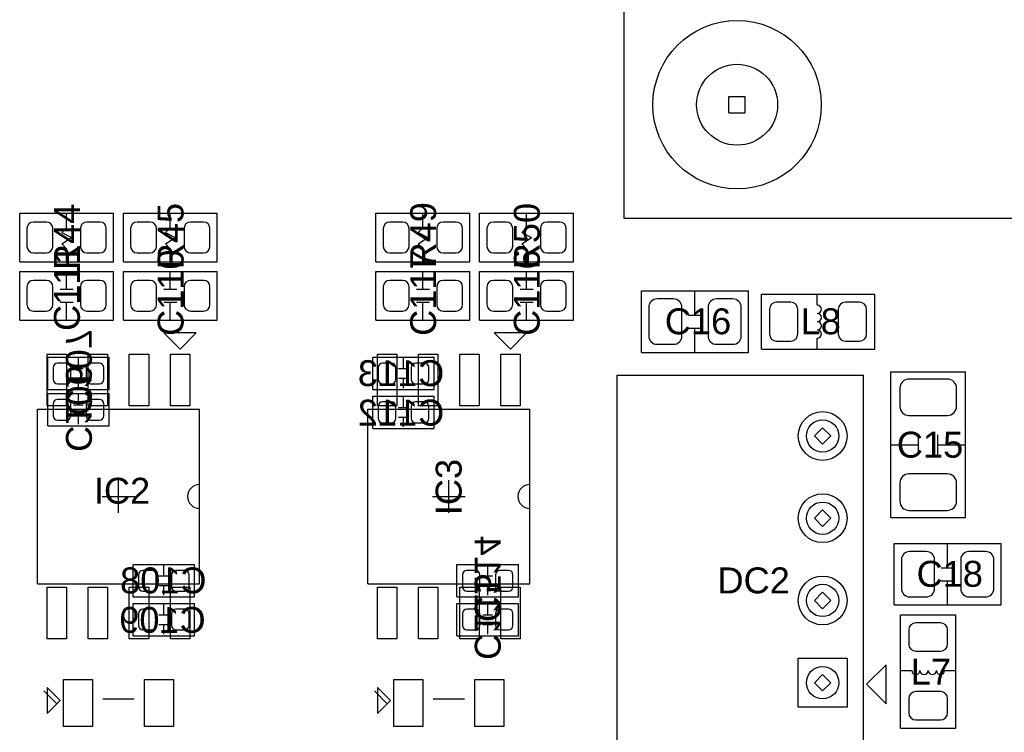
# Model space of a CAD drawing. Header units: inches. Extents: x -4 to 282, y -17 to 94.
# Tile 14 of 31: x 28 to 59, y 22 to 44. Entities that reach past the tile are written whole.
import ezdxf

# ---------------------------------------------------------------- set-up
doc = ezdxf.new("R2010")
doc.units = ezdxf.units.IN
for name, color, linetype in [('Bottom Overlay', 54, 'Continuous'), ('Bottom Paste', 16, 'Continuous'), ('Bottom Solder', 6, 'Continuous'), ('Drill Drawing', 1, 'Continuous'), ('Multi-Layer', 9, 'Continuous'), ('Pad Holes', 156, 'Continuous'), ('Top Overlay', 2, 'Continuous'), ('Top Paste', 8, 'Continuous'), ('Top Solder', 216, 'Continuous')]:
    doc.layers.add(name, color=color, linetype=linetype)
doc.styles.add('Arial', font='txt', dxfattribs={"height": 0.2})

msp = doc.modelspace()

# ---------------------------------------------------------------- linework, layer by layer
at = {"layer": 'Bottom Overlay'}
for p, q in [((29.214, 32.7), (29.214, 33.7)), ((29.214, 33.7), (31.114, 33.7)), ((30.164, 33.35), (30.164, 33.7)), ((31.114, 32.7), (31.114, 33.7)), ((39.25, 32.7), (39.25, 33.7)), ((39.25, 33.7), (41.15, 33.7)), ((40.2, 33.35), (40.2, 33.7)), ((41.15, 32.7), (41.15, 33.7)), ((30.014, 33.35), (30.314, 33.35)), ((40.05, 33.35), (40.35, 33.35)), ((30.014, 33.05), (30.314, 33.05)), ((30.164, 32.75), (30.164, 33.05)), ((40.05, 33.05), (40.35, 33.05)), ((40.2, 32.75), (40.2, 33.05)), ((29.214, 32.7), (31.114, 32.7)), ((29.214, 31.58), (29.214, 32.58)), ((29.214, 32.58), (31.114, 32.58)), ((30.164, 32.23), (30.164, 32.58)), ((31.114, 31.58), (31.114, 32.58)), ((39.25, 32.7), (41.15, 32.7)), ((30.014, 32.23), (30.314, 32.23)), ((39.25, 31.5), (39.25, 32.5)), ((39.25, 32.5), (41.15, 32.5)), ((40.2, 32.15), (40.2, 32.5)), ((41.15, 31.5), (41.15, 32.5)), ((30.014, 31.93), (30.314, 31.93)), ((30.164, 31.63), (30.164, 31.93)), ((40.05, 32.15), (40.35, 32.15)), ((40.05, 31.85), (40.35, 31.85)), ((40.2, 31.55), (40.2, 31.85)), ((29.214, 31.58), (31.114, 31.58)), ((39.25, 31.5), (41.15, 31.5)), ((31.85, 26.3), (31.85, 27.3)), ((31.85, 27.3), (33.75, 27.3)), ((32.8, 26.95), (32.8, 27.3)), ((33.75, 26.3), (33.75, 27.3)), ((41.85, 26.3), (41.85, 27.3)), ((41.85, 27.3), (43.75, 27.3)), ((42.8, 26.95), (42.8, 27.3)), ((43.75, 26.3), (43.75, 27.3)), ((32.65, 26.95), (32.95, 26.95)), ((42.65, 26.95), (42.95, 26.95)), ((32.65, 26.65), (32.95, 26.65)), ((32.8, 26.35), (32.8, 26.65)), ((42.65, 26.65), (42.95, 26.65)), ((42.8, 26.35), (42.8, 26.65)), ((31.85, 26.3), (33.75, 26.3)), ((41.85, 26.3), (43.75, 26.3)), ((31.85, 25.1), (31.85, 26.1)), ((31.85, 26.1), (33.75, 26.1)), ((32.8, 25.75), (32.8, 26.1)), ((33.75, 25.1), (33.75, 26.1)), ((41.85, 25.1), (41.85, 26.1)), ((41.85, 26.1), (43.75, 26.1)), ((42.8, 25.75), (42.8, 26.1)), ((43.75, 25.1), (43.75, 26.1)), ((32.65, 25.75), (32.95, 25.75)), ((42.65, 25.75), (42.95, 25.75)), ((32.65, 25.45), (32.95, 25.45)), ((32.8, 25.15), (32.8, 25.45)), ((42.65, 25.45), (42.95, 25.45)), ((42.8, 25.15), (42.8, 25.45)), ((31.85, 25.1), (33.75, 25.1)), ((41.85, 25.1), (43.75, 25.1))]:
    msp.add_line(p, q, dxfattribs=at)
at = {"layer": 'Bottom Paste'}
for p, q in [((29.789, 33.52), (29.519, 33.52)), ((30.809, 33.52), (30.539, 33.52)), ((39.825, 33.52), (39.555, 33.52)), ((40.845, 33.52), (40.575, 33.52)), ((29.384, 33.385), (29.384, 33.015)), ((29.924, 33.015), (29.924, 33.385)), ((30.404, 33.385), (30.404, 33.015)), ((30.944, 33.015), (30.944, 33.385)), ((39.42, 33.385), (39.42, 33.015)), ((39.96, 33.015), (39.96, 33.385)), ((40.44, 33.385), (40.44, 33.015)), ((40.98, 33.015), (40.98, 33.385)), ((29.519, 32.88), (29.789, 32.88)), ((30.539, 32.88), (30.809, 32.88)), ((39.555, 32.88), (39.825, 32.88)), ((40.575, 32.88), (40.845, 32.88)), ((29.384, 32.265), (29.384, 31.895)), ((29.789, 32.4), (29.519, 32.4)), ((29.924, 31.895), (29.924, 32.265)), ((30.404, 32.265), (30.404, 31.895)), ((30.809, 32.4), (30.539, 32.4)), ((30.944, 31.895), (30.944, 32.265)), ((39.825, 32.32), (39.555, 32.32)), ((40.845, 32.32), (40.575, 32.32)), ((39.42, 32.185), (39.42, 31.815)), ((39.96, 31.815), (39.96, 32.185)), ((40.44, 32.185), (40.44, 31.815)), ((40.98, 31.815), (40.98, 32.185)), ((29.519, 31.76), (29.789, 31.76)), ((30.539, 31.76), (30.809, 31.76)), ((39.555, 31.68), (39.825, 31.68)), ((40.575, 31.68), (40.845, 31.68)), ((32.425, 27.12), (32.155, 27.12)), ((33.445, 27.12), (33.175, 27.12)), ((42.425, 27.12), (42.155, 27.12)), ((43.445, 27.12), (43.175, 27.12)), ((32.02, 26.985), (32.02, 26.615)), ((32.56, 26.615), (32.56, 26.985)), ((33.04, 26.985), (33.04, 26.615)), ((33.58, 26.615), (33.58, 26.985)), ((42.02, 26.985), (42.02, 26.615)), ((42.56, 26.615), (42.56, 26.985)), ((43.04, 26.985), (43.04, 26.615)), ((43.58, 26.615), (43.58, 26.985)), ((32.155, 26.48), (32.425, 26.48)), ((33.175, 26.48), (33.445, 26.48)), ((42.155, 26.48), (42.425, 26.48)), ((43.175, 26.48), (43.445, 26.48)), ((32.425, 25.92), (32.155, 25.92)), ((33.445, 25.92), (33.175, 25.92)), ((42.425, 25.92), (42.155, 25.92)), ((43.445, 25.92), (43.175, 25.92)), ((32.02, 25.785), (32.02, 25.415)), ((32.56, 25.415), (32.56, 25.785)), ((33.04, 25.785), (33.04, 25.415)), ((33.58, 25.415), (33.58, 25.785)), ((42.02, 25.785), (42.02, 25.415)), ((42.56, 25.415), (42.56, 25.785)), ((43.04, 25.785), (43.04, 25.415)), ((43.58, 25.415), (43.58, 25.785)), ((32.155, 25.28), (32.425, 25.28)), ((33.175, 25.28), (33.445, 25.28)), ((42.155, 25.28), (42.425, 25.28)), ((43.175, 25.28), (43.445, 25.28))]:
    msp.add_line(p, q, dxfattribs=at)
for centre, start, end in [((29.519, 33.385), 90, 180), ((29.789, 33.385), 0, 90), ((30.539, 33.385), 90, 180), ((30.809, 33.385), 0, 90), ((39.555, 33.385), 90, 180), ((39.825, 33.385), 0, 90), ((40.575, 33.385), 90, 180), ((40.845, 33.385), 0, 90), ((29.519, 33.015), 180, 270), ((29.789, 33.015), 270, 0), ((30.539, 33.015), 180, 270), ((30.809, 33.015), 270, 0), ((39.555, 33.015), 180, 270), ((39.825, 33.015), 270, 0), ((40.575, 33.015), 180, 270), ((40.845, 33.015), 270, 0), ((29.519, 32.265), 90, 180), ((29.789, 32.265), 0, 90), ((30.539, 32.265), 90, 180), ((30.809, 32.265), 0, 90), ((39.555, 32.185), 90, 180), ((39.825, 32.185), 0, 90), ((40.575, 32.185), 90, 180), ((40.845, 32.185), 0, 90), ((29.519, 31.895), 180, 270), ((29.789, 31.895), 270, 0), ((30.539, 31.895), 180, 270), ((30.809, 31.895), 270, 0), ((39.555, 31.815), 180, 270), ((39.825, 31.815), 270, 0), ((40.575, 31.815), 180, 270), ((40.845, 31.815), 270, 0), ((32.155, 26.985), 90, 180), ((32.425, 26.985), 0, 90), ((33.175, 26.985), 90, 180), ((33.445, 26.985), 0, 90), ((42.155, 26.985), 90, 180), ((42.425, 26.985), 0, 90), ((43.175, 26.985), 90, 180), ((43.445, 26.985), 0, 90), ((32.155, 26.615), 180, 270), ((32.425, 26.615), 270, 0), ((33.175, 26.615), 180, 270), ((33.445, 26.615), 270, 0), ((42.155, 26.615), 180, 270), ((42.425, 26.615), 270, 0), ((43.175, 26.615), 180, 270), ((43.445, 26.615), 270, 0), ((32.155, 25.785), 90, 180), ((32.425, 25.785), 0, 90), ((33.175, 25.785), 90, 180), ((33.445, 25.785), 0, 90), ((42.155, 25.785), 90, 180), ((42.425, 25.785), 0, 90), ((43.175, 25.785), 90, 180), ((43.445, 25.785), 0, 90), ((32.155, 25.415), 180, 270), ((32.425, 25.415), 270, 0), ((33.175, 25.415), 180, 270), ((33.445, 25.415), 270, 0), ((42.155, 25.415), 180, 270), ((42.425, 25.415), 270, 0), ((43.175, 25.415), 180, 270), ((43.445, 25.415), 270, 0)]:
    msp.add_arc(centre, 0.135, start, end, dxfattribs=at)
at = {"layer": 'Bottom Solder'}
for p, q in [((29.789, 33.52), (29.519, 33.52)), ((30.809, 33.52), (30.539, 33.52)), ((39.825, 33.52), (39.555, 33.52)), ((40.845, 33.52), (40.575, 33.52)), ((29.384, 33.385), (29.384, 33.015)), ((29.924, 33.015), (29.924, 33.385)), ((30.404, 33.385), (30.404, 33.015)), ((30.944, 33.015), (30.944, 33.385)), ((39.42, 33.385), (39.42, 33.015)), ((39.96, 33.015), (39.96, 33.385)), ((40.44, 33.385), (40.44, 33.015)), ((40.98, 33.015), (40.98, 33.385)), ((29.519, 32.88), (29.789, 32.88)), ((30.539, 32.88), (30.809, 32.88)), ((39.555, 32.88), (39.825, 32.88)), ((40.575, 32.88), (40.845, 32.88)), ((29.384, 32.265), (29.384, 31.895)), ((29.789, 32.4), (29.519, 32.4)), ((29.924, 31.895), (29.924, 32.265)), ((30.404, 32.265), (30.404, 31.895)), ((30.809, 32.4), (30.539, 32.4)), ((30.944, 31.895), (30.944, 32.265)), ((39.825, 32.32), (39.555, 32.32)), ((40.845, 32.32), (40.575, 32.32)), ((39.42, 32.185), (39.42, 31.815)), ((39.96, 31.815), (39.96, 32.185)), ((40.44, 32.185), (40.44, 31.815)), ((40.98, 31.815), (40.98, 32.185)), ((29.519, 31.76), (29.789, 31.76)), ((30.539, 31.76), (30.809, 31.76)), ((39.555, 31.68), (39.825, 31.68)), ((40.575, 31.68), (40.845, 31.68)), ((32.425, 27.12), (32.155, 27.12)), ((33.445, 27.12), (33.175, 27.12)), ((42.425, 27.12), (42.155, 27.12)), ((43.445, 27.12), (43.175, 27.12)), ((32.02, 26.985), (32.02, 26.615)), ((32.56, 26.615), (32.56, 26.985)), ((33.04, 26.985), (33.04, 26.615)), ((33.58, 26.615), (33.58, 26.985)), ((42.02, 26.985), (42.02, 26.615)), ((42.56, 26.615), (42.56, 26.985)), ((43.04, 26.985), (43.04, 26.615)), ((43.58, 26.615), (43.58, 26.985)), ((32.155, 26.48), (32.425, 26.48)), ((33.175, 26.48), (33.445, 26.48)), ((42.155, 26.48), (42.425, 26.48)), ((43.175, 26.48), (43.445, 26.48)), ((32.425, 25.92), (32.155, 25.92)), ((33.445, 25.92), (33.175, 25.92)), ((42.425, 25.92), (42.155, 25.92)), ((43.445, 25.92), (43.175, 25.92)), ((32.02, 25.785), (32.02, 25.415)), ((32.56, 25.415), (32.56, 25.785)), ((33.04, 25.785), (33.04, 25.415)), ((33.58, 25.415), (33.58, 25.785)), ((42.02, 25.785), (42.02, 25.415)), ((42.56, 25.415), (42.56, 25.785)), ((43.04, 25.785), (43.04, 25.415)), ((43.58, 25.415), (43.58, 25.785)), ((32.155, 25.28), (32.425, 25.28)), ((33.175, 25.28), (33.445, 25.28)), ((42.155, 25.28), (42.425, 25.28)), ((43.175, 25.28), (43.445, 25.28)), ((52.386, 22.896), (52.386, 24.404)), ((52.386, 24.404), (53.894, 24.404)), ((53.894, 24.404), (53.894, 22.896)), ((53.894, 22.896), (52.386, 22.896))]:
    msp.add_line(p, q, dxfattribs=at)
for centre, radius in [((50.5, 41.5), 2.6), ((53.14, 31.27), 0.754), ((53.14, 28.73), 0.754), ((53.14, 26.19), 0.754)]:
    msp.add_circle(centre, radius, dxfattribs=at)
for centre, start, end in [((29.519, 33.385), 90, 180), ((29.789, 33.385), 0, 90), ((30.539, 33.385), 90, 180), ((30.809, 33.385), 0, 90), ((39.555, 33.385), 90, 180), ((39.825, 33.385), 0, 90), ((40.575, 33.385), 90, 180), ((40.845, 33.385), 0, 90), ((29.519, 33.015), 180, 270), ((29.789, 33.015), 270, 0), ((30.539, 33.015), 180, 270), ((30.809, 33.015), 270, 0), ((39.555, 33.015), 180, 270), ((39.825, 33.015), 270, 0), ((40.575, 33.015), 180, 270), ((40.845, 33.015), 270, 0), ((29.519, 32.265), 90, 180), ((29.789, 32.265), 0, 90), ((30.539, 32.265), 90, 180), ((30.809, 32.265), 0, 90), ((39.555, 32.185), 90, 180), ((39.825, 32.185), 0, 90), ((40.575, 32.185), 90, 180), ((40.845, 32.185), 0, 90), ((29.519, 31.895), 180, 270), ((29.789, 31.895), 270, 0), ((30.539, 31.895), 180, 270), ((30.809, 31.895), 270, 0), ((39.555, 31.815), 180, 270), ((39.825, 31.815), 270, 0), ((40.575, 31.815), 180, 270), ((40.845, 31.815), 270, 0), ((32.155, 26.985), 90, 180), ((32.425, 26.985), 0, 90), ((33.175, 26.985), 90, 180), ((33.445, 26.985), 0, 90), ((42.155, 26.985), 90, 180), ((42.425, 26.985), 0, 90), ((43.175, 26.985), 90, 180), ((43.445, 26.985), 0, 90), ((32.155, 26.615), 180, 270), ((32.425, 26.615), 270, 0), ((33.175, 26.615), 180, 270), ((33.445, 26.615), 270, 0), ((42.155, 26.615), 180, 270), ((42.425, 26.615), 270, 0), ((43.175, 26.615), 180, 270), ((43.445, 26.615), 270, 0), ((32.155, 25.785), 90, 180), ((32.425, 25.785), 0, 90), ((33.175, 25.785), 90, 180), ((33.445, 25.785), 0, 90), ((42.155, 25.785), 90, 180), ((42.425, 25.785), 0, 90), ((43.175, 25.785), 90, 180), ((43.445, 25.785), 0, 90), ((32.155, 25.415), 180, 270), ((32.425, 25.415), 270, 0), ((33.175, 25.415), 180, 270), ((33.445, 25.415), 270, 0), ((42.155, 25.415), 180, 270), ((42.425, 25.415), 270, 0), ((43.175, 25.415), 180, 270), ((43.445, 25.415), 270, 0)]:
    msp.add_arc(centre, 0.135, start, end, dxfattribs=at)
at = {"layer": 'Drill Drawing'}
for p, q in [((50.246, 41.754), (50.754, 41.754)), ((50.246, 41.246), (50.246, 41.754)), ((50.754, 41.246), (50.754, 41.754)), ((50.246, 41.246), (50.754, 41.246)), ((52.886, 31.27), (53.14, 31.524)), ((53.14, 31.524), (53.394, 31.27)), ((52.886, 31.27), (53.14, 31.016)), ((53.14, 31.016), (53.394, 31.27)), ((52.886, 28.73), (53.14, 28.984)), ((53.14, 28.984), (53.394, 28.73)), ((52.886, 28.73), (53.14, 28.476)), ((53.14, 28.476), (53.394, 28.73)), ((52.886, 26.19), (53.14, 26.444)), ((52.886, 26.19), (53.14, 25.936)), ((53.14, 26.444), (53.394, 26.19)), ((53.14, 25.936), (53.394, 26.19)), ((52.886, 23.65), (53.14, 23.904)), ((53.14, 23.904), (53.394, 23.65)), ((52.886, 23.65), (53.14, 23.396)), ((53.14, 23.396), (53.394, 23.65))]:
    msp.add_line(p, q, dxfattribs=at)
at = {"layer": 'Multi-Layer'}
for p, q in [((52.386, 22.896), (52.386, 24.404)), ((52.386, 24.404), (53.894, 24.404)), ((53.894, 24.404), (53.894, 22.896)), ((53.894, 22.896), (52.386, 22.896))]:
    msp.add_line(p, q, dxfattribs=at)
for centre, radius in [((50.5, 41.5), 2.6), ((53.14, 31.27), 0.754), ((53.14, 28.73), 0.754), ((53.14, 26.19), 0.754)]:
    msp.add_circle(centre, radius, dxfattribs=at)
at = {"layer": 'Pad Holes'}
for centre, radius in [((50.5, 41.5), 1.25), ((53.14, 31.27), 0.5), ((53.14, 28.73), 0.5), ((53.14, 26.19), 0.5), ((53.14, 23.65), 0.5)]:
    msp.add_circle(centre, radius, dxfattribs=at)
at = {"layer": 'Top Overlay'}
for p, q in [((47, 78), (47, 38)), ((28.35, 36.65), (28.35, 38.15)), ((28.35, 38.15), (31.25, 38.15)), ((29.8, 37.7), (29.8, 38.15)), ((31.25, 36.65), (31.25, 38.15)), ((31.55, 36.65), (31.55, 38.15)), ((31.55, 38.15), (34.45, 38.15)), ((33, 37.7), (33, 38.15)), ((34.45, 36.65), (34.45, 38.15)), ((39.35, 36.65), (39.35, 38.15)), ((39.35, 38.15), (42.25, 38.15)), ((40.8, 37.7), (40.8, 38.15)), ((42.25, 36.65), (42.25, 38.15)), ((42.55, 36.65), (42.55, 38.15)), ((42.55, 38.15), (45.45, 38.15)), ((44, 37.7), (44, 38.15)), ((45.45, 36.65), (45.45, 38.15)), ((29.65, 37.55), (29.8, 37.7)), ((32.85, 37.55), (33, 37.7)), ((40.65, 37.55), (40.8, 37.7)), ((43.85, 37.55), (44, 37.7)), ((47, 38), (102, 38)), ((29.65, 37.55), (29.95, 37.4)), ((29.65, 37.2), (29.95, 37.4)), ((32.85, 37.55), (33.15, 37.4)), ((32.85, 37.2), (33.15, 37.4)), ((40.65, 37.55), (40.95, 37.4)), ((40.65, 37.2), (40.95, 37.4)), ((43.85, 37.55), (44.15, 37.4)), ((43.85, 37.2), (44.15, 37.4)), ((29.65, 37.2), (29.8, 37.05)), ((32.85, 37.2), (33, 37.05)), ((40.65, 37.2), (40.8, 37.05)), ((43.85, 37.2), (44, 37.05)), ((29.8, 36.65), (29.8, 37.05)), ((33, 36.65), (33, 37.05)), ((40.8, 36.65), (40.8, 37.05)), ((44, 36.65), (44, 37.05)), ((28.35, 36.65), (31.25, 36.65)), ((31.55, 36.65), (34.45, 36.65)), ((39.35, 36.65), (42.25, 36.65)), ((42.55, 36.65), (45.45, 36.65)), ((28.35, 34.85), (28.35, 36.35)), ((28.35, 36.35), (31.25, 36.35)), ((29.8, 35.8), (29.8, 36.35)), ((31.25, 34.85), (31.25, 36.35)), ((31.55, 34.85), (31.55, 36.35)), ((31.55, 36.35), (34.45, 36.35)), ((33, 35.8), (33, 36.35)), ((34.45, 34.85), (34.45, 36.35)), ((39.35, 34.85), (39.35, 36.35)), ((39.35, 36.35), (42.25, 36.35)), ((40.8, 35.8), (40.8, 36.35)), ((42.25, 34.85), (42.25, 36.35)), ((42.55, 34.85), (42.55, 36.35)), ((42.55, 36.35), (45.45, 36.35)), ((44, 35.8), (44, 36.35)), ((45.45, 34.85), (45.45, 36.35)), ((29.6, 35.8), (30, 35.8)), ((32.8, 35.8), (33.2, 35.8)), ((40.6, 35.8), (41, 35.8)), ((43.8, 35.8), (44.2, 35.8)), ((47.55, 35.75), (50.85, 35.75)), ((47.55, 33.85), (47.55, 35.75)), ((49.2, 35), (49.2, 35.75)), ((50.85, 33.85), (50.85, 35.75)), ((51.25, 35.65), (54.75, 35.65)), ((51.25, 33.95), (51.25, 35.65)), ((52.974, 35.308), (52.975, 35.64)), ((54.75, 33.95), (54.75, 35.65)), ((29.6, 35.4), (30, 35.4)), ((29.8, 34.85), (29.8, 35.4)), ((32.8, 35.4), (33.2, 35.4)), ((33, 34.85), (33, 35.4)), ((40.6, 35.4), (41, 35.4)), ((40.8, 34.85), (40.8, 35.4)), ((43.8, 35.4), (44.2, 35.4)), ((44, 34.85), (44, 35.4)), ((49, 35), (49.4, 35)), ((28.35, 34.85), (31.25, 34.85)), ((31.55, 34.85), (34.45, 34.85)), ((39.35, 34.85), (42.25, 34.85)), ((42.55, 34.85), (45.45, 34.85)), ((33.8, 34.45), (32.8, 34.45)), ((32.8, 34.45), (33.3, 33.95)), ((33.3, 33.95), (33.8, 34.45)), ((44, 34.45), (43, 34.45)), ((43, 34.45), (43.5, 33.95)), ((43.5, 33.95), (44, 34.45)), ((49, 34.6), (49.4, 34.6)), ((49.2, 33.85), (49.2, 34.6)), ((52.974, 33.962), (52.974, 34.292)), ((47.55, 33.85), (50.85, 33.85)), ((51.25, 33.95), (54.75, 33.95)), ((46.8, 33.15), (54.4, 33.15)), ((46.8, 21.65), (46.8, 33.15)), ((54.4, 21.65), (54.4, 33.15)), ((55.25, 33.25), (57.55, 33.25)), ((55.25, 28.75), (55.25, 33.25)), ((57.55, 28.75), (57.55, 33.25)), ((28.9, 26.7), (28.9, 32.1)), ((28.9, 32.1), (33.9, 32.1)), ((33.9, 26.7), (33.9, 32.1)), ((39.1, 26.7), (39.1, 32.1)), ((39.1, 32.1), (44.1, 32.1)), ((44.1, 26.7), (44.1, 32.1)), ((56.1, 30.7), (56.1, 31.3)), ((56.7, 30.7), (56.7, 31.3)), ((55.25, 31), (56.1, 31)), ((56.7, 31), (57.55, 31)), ((31.4, 28.9), (31.4, 29.9)), ((41.6, 28.9), (41.6, 29.9)), ((30.9, 29.4), (31.9, 29.4)), ((41.1, 29.4), (42.1, 29.4)), ((55.25, 28.75), (57.55, 28.75)), ((55.35, 27.95), (58.65, 27.95)), ((55.35, 26.05), (55.35, 27.95)), ((57, 27.2), (57, 27.95)), ((58.65, 26.05), (58.65, 27.95)), ((56.8, 27.2), (57.2, 27.2)), ((56.8, 26.8), (57.2, 26.8)), ((57, 26.05), (57, 26.8)), ((28.9, 26.7), (33.9, 26.7)), ((39.1, 26.7), (44.1, 26.7)), ((55.35, 26.05), (58.65, 26.05)), ((55.55, 22.25), (55.55, 25.75)), ((55.55, 25.75), (57.25, 25.75)), ((57.25, 22.25), (57.25, 25.75)), ((55.1, 24.2), (54.5, 23.6)), ((55.1, 23), (55.1, 24.2)), ((55.562, 24.026), (55.892, 24.026)), ((56.908, 24.026), (57.24, 24.025)), ((29.6, 23.1), (29.2, 23.5)), ((29.2, 23.5), (29.2, 22.7)), ((39.8, 23.1), (39.4, 23.5)), ((39.4, 23.5), (39.4, 22.7)), ((54.5, 23.6), (55.1, 23)), ((29.1, 23.4), (29.5, 23)), ((29.5, 23), (29.1, 23.4)), ((29.1, 23.4), (29.1, 23.4)), ((30.913, 23.15), (31.886, 23.15)), ((39.3, 23.4), (39.7, 23)), ((39.7, 23), (39.3, 23.4)), ((39.3, 23.4), (39.3, 23.4)), ((41.114, 23.15), (42.086, 23.15)), ((29.2, 22.7), (29.6, 23.1)), ((29.6, 23.1), (29.6, 23.1)), ((39.4, 22.7), (39.8, 23.1)), ((39.8, 23.1), (39.8, 23.1)), ((55.1, 23), (55.1, 23)), ((55.55, 22.25), (57.25, 22.25))]:
    msp.add_line(p, q, dxfattribs=at)
for centre, radius, start, end in [((52.974, 35.181), 0.127, 270, 90), ((52.974, 34.927), 0.127, 270, 90), ((52.974, 34.673), 0.127, 270, 90), ((52.974, 34.419), 0.127, 270, 90), ((33.9, 29.4), 0.367, 90, 270), ((44.1, 29.4), 0.367, 90, 270), ((56.019, 24.026), 0.127, 180, 0), ((56.273, 24.026), 0.127, 180, 0), ((56.527, 24.026), 0.127, 180, 0), ((56.781, 24.026), 0.127, 180, 0)]:
    msp.add_arc(centre, radius, start, end, dxfattribs=at)
at = {"layer": 'Top Paste'}
for p, q in [((29.175, 37.875), (28.775, 37.875)), ((30.825, 37.875), (30.425, 37.875)), ((32.375, 37.875), (31.975, 37.875)), ((34.025, 37.875), (33.625, 37.875)), ((40.175, 37.875), (39.775, 37.875)), ((41.825, 37.875), (41.425, 37.875)), ((43.375, 37.875), (42.975, 37.875)), ((45.025, 37.875), (44.625, 37.875)), ((28.575, 37.675), (28.575, 37.125)), ((29.375, 37.125), (29.375, 37.675)), ((30.225, 37.675), (30.225, 37.125)), ((31.025, 37.125), (31.025, 37.675)), ((31.775, 37.675), (31.775, 37.125)), ((32.575, 37.125), (32.575, 37.675)), ((33.425, 37.675), (33.425, 37.125)), ((34.225, 37.125), (34.225, 37.675)), ((39.575, 37.675), (39.575, 37.125)), ((40.375, 37.125), (40.375, 37.675)), ((41.225, 37.675), (41.225, 37.125)), ((42.025, 37.125), (42.025, 37.675)), ((42.775, 37.675), (42.775, 37.125)), ((43.575, 37.125), (43.575, 37.675)), ((44.425, 37.675), (44.425, 37.125)), ((45.225, 37.125), (45.225, 37.675)), ((28.775, 36.925), (29.175, 36.925)), ((30.425, 36.925), (30.825, 36.925)), ((31.975, 36.925), (32.375, 36.925)), ((33.625, 36.925), (34.025, 36.925)), ((39.775, 36.925), (40.175, 36.925)), ((41.425, 36.925), (41.825, 36.925)), ((42.975, 36.925), (43.375, 36.925)), ((44.625, 36.925), (45.025, 36.925)), ((28.575, 35.875), (28.575, 35.325)), ((29.175, 36.075), (28.775, 36.075)), ((29.375, 35.325), (29.375, 35.875)), ((30.225, 35.875), (30.225, 35.325)), ((30.825, 36.075), (30.425, 36.075)), ((31.025, 35.325), (31.025, 35.875)), ((31.775, 35.875), (31.775, 35.325)), ((32.375, 36.075), (31.975, 36.075)), ((32.575, 35.325), (32.575, 35.875)), ((33.425, 35.875), (33.425, 35.325)), ((34.025, 36.075), (33.625, 36.075)), ((34.225, 35.325), (34.225, 35.875)), ((39.575, 35.875), (39.575, 35.325)), ((40.175, 36.075), (39.775, 36.075)), ((40.375, 35.325), (40.375, 35.875)), ((41.225, 35.875), (41.225, 35.325)), ((41.825, 36.075), (41.425, 36.075)), ((42.025, 35.325), (42.025, 35.875)), ((42.775, 35.875), (42.775, 35.325)), ((43.375, 36.075), (42.975, 36.075)), ((43.575, 35.325), (43.575, 35.875)), ((44.425, 35.875), (44.425, 35.325)), ((45.025, 36.075), (44.625, 36.075)), ((45.225, 35.325), (45.225, 35.875)), ((48.541, 35.5), (48.029, 35.5)), ((50.371, 35.5), (49.859, 35.5)), ((52.156, 35.4), (51.719, 35.4)), ((54.281, 35.4), (53.844, 35.4)), ((28.775, 35.125), (29.175, 35.125)), ((30.425, 35.125), (30.825, 35.125)), ((31.975, 35.125), (32.375, 35.125)), ((33.625, 35.125), (34.025, 35.125)), ((39.775, 35.125), (40.175, 35.125)), ((41.425, 35.125), (41.825, 35.125)), ((42.975, 35.125), (43.375, 35.125)), ((44.625, 35.125), (45.025, 35.125)), ((47.773, 35.244), (47.773, 34.356)), ((48.798, 34.356), (48.798, 35.244)), ((49.603, 35.244), (49.603, 34.356)), ((50.627, 34.356), (50.627, 35.244)), ((51.5, 35.181), (51.5, 34.419)), ((52.375, 34.419), (52.375, 35.181)), ((53.625, 35.181), (53.625, 34.419)), ((54.5, 34.419), (54.5, 35.181)), ((48.029, 34.1), (48.541, 34.1)), ((49.859, 34.1), (50.371, 34.1)), ((51.719, 34.2), (52.156, 34.2)), ((53.844, 34.2), (54.281, 34.2)), ((29.195, 32.2), (29.195, 33.8)), ((29.195, 33.8), (29.795, 33.8)), ((29.795, 33.8), (29.795, 32.2)), ((30.465, 32.2), (30.465, 33.8)), ((30.465, 33.8), (31.065, 33.8)), ((31.065, 33.8), (31.065, 32.2)), ((31.735, 32.2), (31.735, 33.8)), ((31.735, 33.8), (32.335, 33.8)), ((32.335, 33.8), (32.335, 32.2)), ((33.005, 32.2), (33.005, 33.8)), ((33.005, 33.8), (33.605, 33.8)), ((33.605, 33.8), (33.605, 32.2)), ((39.395, 32.2), (39.395, 33.8)), ((39.395, 33.8), (39.995, 33.8)), ((39.995, 33.8), (39.995, 32.2)), ((40.665, 32.2), (40.665, 33.8)), ((40.665, 33.8), (41.265, 33.8)), ((41.265, 33.8), (41.265, 32.2)), ((41.935, 32.2), (41.935, 33.8)), ((41.935, 33.8), (42.535, 33.8)), ((42.535, 33.8), (42.535, 32.2)), ((43.205, 32.2), (43.205, 33.8)), ((43.205, 33.8), (43.805, 33.8)), ((43.805, 33.8), (43.805, 32.2)), ((56.994, 33.028), (55.806, 33.028)), ((55.525, 32.746), (55.525, 32.184)), ((57.275, 32.184), (57.275, 32.746)), ((29.795, 32.2), (29.195, 32.2)), ((31.065, 32.2), (30.465, 32.2)), ((32.335, 32.2), (31.735, 32.2)), ((33.605, 32.2), (33.005, 32.2)), ((39.995, 32.2), (39.395, 32.2)), ((41.265, 32.2), (40.665, 32.2)), ((42.535, 32.2), (41.935, 32.2)), ((43.805, 32.2), (43.205, 32.2)), ((55.806, 31.903), (56.994, 31.903)), ((56.994, 30.098), (55.806, 30.098)), ((55.525, 29.816), (55.525, 29.254)), ((57.275, 29.254), (57.275, 29.816)), ((55.806, 28.973), (56.994, 28.973)), ((56.341, 27.7), (55.829, 27.7)), ((58.171, 27.7), (57.659, 27.7)), ((55.573, 27.444), (55.573, 26.556)), ((56.598, 26.556), (56.598, 27.444)), ((57.403, 27.444), (57.403, 26.556)), ((58.428, 26.556), (58.428, 27.444)), ((29.195, 25), (29.195, 26.6)), ((29.195, 26.6), (29.795, 26.6)), ((29.795, 26.6), (29.795, 25)), ((30.465, 25), (30.465, 26.6)), ((30.465, 26.6), (31.065, 26.6)), ((31.065, 26.6), (31.065, 25)), ((31.735, 25), (31.735, 26.6)), ((31.735, 26.6), (32.335, 26.6)), ((32.335, 26.6), (32.335, 25)), ((33.005, 25), (33.005, 26.6)), ((33.005, 26.6), (33.605, 26.6)), ((33.605, 26.6), (33.605, 25)), ((39.395, 25), (39.395, 26.6)), ((39.395, 26.6), (39.995, 26.6)), ((39.995, 26.6), (39.995, 25)), ((40.665, 25), (40.665, 26.6)), ((40.665, 26.6), (41.265, 26.6)), ((41.265, 26.6), (41.265, 25)), ((41.935, 25), (41.935, 26.6)), ((41.935, 26.6), (42.535, 26.6)), ((42.535, 26.6), (42.535, 25)), ((43.205, 25), (43.205, 26.6)), ((43.205, 26.6), (43.805, 26.6)), ((43.805, 26.6), (43.805, 25)), ((55.829, 26.3), (56.341, 26.3)), ((57.659, 26.3), (58.171, 26.3)), ((55.8, 25.281), (55.8, 24.844)), ((56.781, 25.5), (56.019, 25.5)), ((57, 24.844), (57, 25.281)), ((29.795, 25), (29.195, 25)), ((31.065, 25), (30.465, 25)), ((32.335, 25), (31.735, 25)), ((33.605, 25), (33.005, 25)), ((39.995, 25), (39.395, 25)), ((41.265, 25), (40.665, 25)), ((42.535, 25), (41.935, 25)), ((43.805, 25), (43.205, 25)), ((56.019, 24.625), (56.781, 24.625)), ((29.7, 22.3), (29.7, 23.75)), ((29.7, 23.75), (30.6, 23.75)), ((30.6, 23.75), (30.6, 22.3)), ((32.2, 22.3), (32.2, 23.75)), ((32.2, 23.75), (33.1, 23.75)), ((33.1, 23.75), (33.1, 22.3)), ((39.9, 22.3), (39.9, 23.75)), ((39.9, 23.75), (40.8, 23.75)), ((40.8, 23.75), (40.8, 22.3)), ((42.4, 22.3), (42.4, 23.75)), ((42.4, 23.75), (43.3, 23.75)), ((43.3, 23.75), (43.3, 22.3)), ((55.8, 23.156), (55.8, 22.719)), ((56.781, 23.375), (56.019, 23.375)), ((57, 22.719), (57, 23.156)), ((56.019, 22.5), (56.781, 22.5)), ((30.6, 22.3), (29.7, 22.3)), ((33.1, 22.3), (32.2, 22.3)), ((40.8, 22.3), (39.9, 22.3)), ((43.3, 22.3), (42.4, 22.3))]:
    msp.add_line(p, q, dxfattribs=at)
for centre, radius, start, end in [((28.775, 37.675), 0.2, 90, 180), ((29.175, 37.675), 0.2, 0, 90), ((30.425, 37.675), 0.2, 90, 180), ((30.825, 37.675), 0.2, 0, 90), ((31.975, 37.675), 0.2, 90, 180), ((32.375, 37.675), 0.2, 0, 90), ((33.625, 37.675), 0.2, 90, 180), ((34.025, 37.675), 0.2, 0, 90), ((39.775, 37.675), 0.2, 90, 180), ((40.175, 37.675), 0.2, 0, 90), ((41.425, 37.675), 0.2, 90, 180), ((41.825, 37.675), 0.2, 0, 90), ((42.975, 37.675), 0.2, 90, 180), ((43.375, 37.675), 0.2, 0, 90), ((44.625, 37.675), 0.2, 90, 180), ((45.025, 37.675), 0.2, 0, 90), ((28.775, 37.125), 0.2, 180, 270), ((29.175, 37.125), 0.2, 270, 0), ((30.425, 37.125), 0.2, 180, 270), ((30.825, 37.125), 0.2, 270, 0), ((31.975, 37.125), 0.2, 180, 270), ((32.375, 37.125), 0.2, 270, 0), ((33.625, 37.125), 0.2, 180, 270), ((34.025, 37.125), 0.2, 270, 0), ((39.775, 37.125), 0.2, 180, 270), ((40.175, 37.125), 0.2, 270, 0), ((41.425, 37.125), 0.2, 180, 270), ((41.825, 37.125), 0.2, 270, 0), ((42.975, 37.125), 0.2, 180, 270), ((43.375, 37.125), 0.2, 270, 0), ((44.625, 37.125), 0.2, 180, 270), ((45.025, 37.125), 0.2, 270, 0), ((28.775, 35.875), 0.2, 90, 180), ((29.175, 35.875), 0.2, 0, 90), ((30.425, 35.875), 0.2, 90, 180), ((30.825, 35.875), 0.2, 0, 90), ((31.975, 35.875), 0.2, 90, 180), ((32.375, 35.875), 0.2, 0, 90), ((33.625, 35.875), 0.2, 90, 180), ((34.025, 35.875), 0.2, 0, 90), ((39.775, 35.875), 0.2, 90, 180), ((40.175, 35.875), 0.2, 0, 90), ((41.425, 35.875), 0.2, 90, 180), ((41.825, 35.875), 0.2, 0, 90), ((42.975, 35.875), 0.2, 90, 180), ((43.375, 35.875), 0.2, 0, 90), ((44.625, 35.875), 0.2, 90, 180), ((45.025, 35.875), 0.2, 0, 90), ((28.775, 35.325), 0.2, 180, 270), ((29.175, 35.325), 0.2, 270, 0), ((30.425, 35.325), 0.2, 180, 270), ((30.825, 35.325), 0.2, 270, 0), ((31.975, 35.325), 0.2, 180, 270), ((32.375, 35.325), 0.2, 270, 0), ((33.625, 35.325), 0.2, 180, 270), ((34.025, 35.325), 0.2, 270, 0), ((39.775, 35.325), 0.2, 180, 270), ((40.175, 35.325), 0.2, 270, 0), ((41.425, 35.325), 0.2, 180, 270), ((41.825, 35.325), 0.2, 270, 0), ((42.975, 35.325), 0.2, 180, 270), ((43.375, 35.325), 0.2, 270, 0), ((44.625, 35.325), 0.2, 180, 270), ((45.025, 35.325), 0.2, 270, 0), ((48.029, 35.244), 0.256, 90, 180), ((48.541, 35.244), 0.256, 0, 90), ((49.859, 35.244), 0.256, 90, 180), ((50.371, 35.244), 0.256, 0, 90), ((51.719, 35.181), 0.219, 90, 180), ((52.156, 35.181), 0.219, 0, 90), ((53.844, 35.181), 0.219, 90, 180), ((54.281, 35.181), 0.219, 0, 90), ((48.029, 34.356), 0.256, 180, 270), ((48.541, 34.356), 0.256, 270, 0), ((49.859, 34.356), 0.256, 180, 270), ((50.371, 34.356), 0.256, 270, 0), ((51.719, 34.419), 0.219, 180, 270), ((52.156, 34.419), 0.219, 270, 0), ((53.844, 34.419), 0.219, 180, 270), ((54.281, 34.419), 0.219, 270, 0), ((55.806, 32.746), 0.281, 90, 180), ((56.994, 32.746), 0.281, 0, 90), ((55.806, 32.184), 0.281, 180, 270), ((56.994, 32.184), 0.281, 270, 0), ((55.806, 29.816), 0.281, 90, 180), ((56.994, 29.816), 0.281, 0, 90), ((55.806, 29.254), 0.281, 180, 270), ((56.994, 29.254), 0.281, 270, 0), ((55.829, 27.444), 0.256, 90, 180), ((56.341, 27.444), 0.256, 0, 90), ((57.659, 27.444), 0.256, 90, 180), ((58.171, 27.444), 0.256, 0, 90), ((55.829, 26.556), 0.256, 180, 270), ((56.341, 26.556), 0.256, 270, 0), ((57.659, 26.556), 0.256, 180, 270), ((58.171, 26.556), 0.256, 270, 0), ((56.019, 25.281), 0.219, 90, 180), ((56.781, 25.281), 0.219, 0, 90), ((56.019, 24.844), 0.219, 180, 270), ((56.781, 24.844), 0.219, 270, 0), ((56.019, 23.156), 0.219, 90, 180), ((56.781, 23.156), 0.219, 0, 90), ((56.019, 22.719), 0.219, 180, 270), ((56.781, 22.719), 0.219, 270, 0)]:
    msp.add_arc(centre, radius, start, end, dxfattribs=at)
at = {"layer": 'Top Solder'}
for p, q in [((29.175, 37.875), (28.775, 37.875)), ((30.825, 37.875), (30.425, 37.875)), ((32.375, 37.875), (31.975, 37.875)), ((34.025, 37.875), (33.625, 37.875)), ((40.175, 37.875), (39.775, 37.875)), ((41.825, 37.875), (41.425, 37.875)), ((43.375, 37.875), (42.975, 37.875)), ((45.025, 37.875), (44.625, 37.875)), ((28.575, 37.675), (28.575, 37.125)), ((29.375, 37.125), (29.375, 37.675)), ((30.225, 37.675), (30.225, 37.125)), ((31.025, 37.125), (31.025, 37.675)), ((31.775, 37.675), (31.775, 37.125)), ((32.575, 37.125), (32.575, 37.675)), ((33.425, 37.675), (33.425, 37.125)), ((34.225, 37.125), (34.225, 37.675)), ((39.575, 37.675), (39.575, 37.125)), ((40.375, 37.125), (40.375, 37.675)), ((41.225, 37.675), (41.225, 37.125)), ((42.025, 37.125), (42.025, 37.675)), ((42.775, 37.675), (42.775, 37.125)), ((43.575, 37.125), (43.575, 37.675)), ((44.425, 37.675), (44.425, 37.125)), ((45.225, 37.125), (45.225, 37.675)), ((28.775, 36.925), (29.175, 36.925)), ((30.425, 36.925), (30.825, 36.925)), ((31.975, 36.925), (32.375, 36.925)), ((33.625, 36.925), (34.025, 36.925)), ((39.775, 36.925), (40.175, 36.925)), ((41.425, 36.925), (41.825, 36.925)), ((42.975, 36.925), (43.375, 36.925)), ((44.625, 36.925), (45.025, 36.925)), ((28.575, 35.875), (28.575, 35.325)), ((29.175, 36.075), (28.775, 36.075)), ((29.375, 35.325), (29.375, 35.875)), ((30.225, 35.875), (30.225, 35.325)), ((30.825, 36.075), (30.425, 36.075)), ((31.025, 35.325), (31.025, 35.875)), ((31.775, 35.875), (31.775, 35.325)), ((32.375, 36.075), (31.975, 36.075)), ((32.575, 35.325), (32.575, 35.875)), ((33.425, 35.875), (33.425, 35.325)), ((34.025, 36.075), (33.625, 36.075)), ((34.225, 35.325), (34.225, 35.875)), ((39.575, 35.875), (39.575, 35.325)), ((40.175, 36.075), (39.775, 36.075)), ((40.375, 35.325), (40.375, 35.875)), ((41.225, 35.875), (41.225, 35.325)), ((41.825, 36.075), (41.425, 36.075)), ((42.025, 35.325), (42.025, 35.875)), ((42.775, 35.875), (42.775, 35.325)), ((43.375, 36.075), (42.975, 36.075)), ((43.575, 35.325), (43.575, 35.875)), ((44.425, 35.875), (44.425, 35.325)), ((45.025, 36.075), (44.625, 36.075)), ((45.225, 35.325), (45.225, 35.875)), ((48.541, 35.5), (48.029, 35.5)), ((50.371, 35.5), (49.859, 35.5)), ((52.156, 35.4), (51.719, 35.4)), ((54.281, 35.4), (53.844, 35.4)), ((28.775, 35.125), (29.175, 35.125)), ((30.425, 35.125), (30.825, 35.125)), ((31.975, 35.125), (32.375, 35.125)), ((33.625, 35.125), (34.025, 35.125)), ((39.775, 35.125), (40.175, 35.125)), ((41.425, 35.125), (41.825, 35.125)), ((42.975, 35.125), (43.375, 35.125)), ((44.625, 35.125), (45.025, 35.125)), ((47.773, 35.244), (47.773, 34.356)), ((48.798, 34.356), (48.798, 35.244)), ((49.603, 35.244), (49.603, 34.356)), ((50.627, 34.356), (50.627, 35.244)), ((51.5, 35.181), (51.5, 34.419)), ((52.375, 34.419), (52.375, 35.181)), ((53.625, 35.181), (53.625, 34.419)), ((54.5, 34.419), (54.5, 35.181)), ((48.029, 34.1), (48.541, 34.1)), ((49.859, 34.1), (50.371, 34.1)), ((51.719, 34.2), (52.156, 34.2)), ((53.844, 34.2), (54.281, 34.2)), ((29.195, 32.2), (29.195, 33.8)), ((29.195, 33.8), (29.795, 33.8)), ((29.795, 33.8), (29.795, 32.2)), ((30.465, 32.2), (30.465, 33.8)), ((30.465, 33.8), (31.065, 33.8)), ((31.065, 33.8), (31.065, 32.2)), ((31.735, 32.2), (31.735, 33.8)), ((31.735, 33.8), (32.335, 33.8)), ((32.335, 33.8), (32.335, 32.2)), ((33.005, 32.2), (33.005, 33.8)), ((33.005, 33.8), (33.605, 33.8)), ((33.605, 33.8), (33.605, 32.2)), ((39.395, 32.2), (39.395, 33.8)), ((39.395, 33.8), (39.995, 33.8)), ((39.995, 33.8), (39.995, 32.2)), ((40.665, 32.2), (40.665, 33.8)), ((40.665, 33.8), (41.265, 33.8)), ((41.265, 33.8), (41.265, 32.2)), ((41.935, 32.2), (41.935, 33.8)), ((41.935, 33.8), (42.535, 33.8)), ((42.535, 33.8), (42.535, 32.2)), ((43.205, 32.2), (43.205, 33.8)), ((43.205, 33.8), (43.805, 33.8)), ((43.805, 33.8), (43.805, 32.2)), ((56.994, 33.028), (55.806, 33.028)), ((55.525, 32.746), (55.525, 32.184)), ((57.275, 32.184), (57.275, 32.746)), ((29.795, 32.2), (29.195, 32.2)), ((31.065, 32.2), (30.465, 32.2)), ((32.335, 32.2), (31.735, 32.2)), ((33.605, 32.2), (33.005, 32.2)), ((39.995, 32.2), (39.395, 32.2)), ((41.265, 32.2), (40.665, 32.2)), ((42.535, 32.2), (41.935, 32.2)), ((43.805, 32.2), (43.205, 32.2)), ((55.806, 31.903), (56.994, 31.903)), ((56.994, 30.098), (55.806, 30.098)), ((55.525, 29.816), (55.525, 29.254)), ((57.275, 29.254), (57.275, 29.816)), ((55.806, 28.973), (56.994, 28.973)), ((56.341, 27.7), (55.829, 27.7)), ((58.171, 27.7), (57.659, 27.7)), ((55.573, 27.444), (55.573, 26.556)), ((56.598, 26.556), (56.598, 27.444)), ((57.403, 27.444), (57.403, 26.556)), ((58.428, 26.556), (58.428, 27.444)), ((29.195, 25), (29.195, 26.6)), ((29.195, 26.6), (29.795, 26.6)), ((29.795, 26.6), (29.795, 25)), ((30.465, 25), (30.465, 26.6)), ((30.465, 26.6), (31.065, 26.6)), ((31.065, 26.6), (31.065, 25)), ((31.735, 25), (31.735, 26.6)), ((31.735, 26.6), (32.335, 26.6)), ((32.335, 26.6), (32.335, 25)), ((33.005, 25), (33.005, 26.6)), ((33.005, 26.6), (33.605, 26.6)), ((33.605, 26.6), (33.605, 25)), ((39.395, 25), (39.395, 26.6)), ((39.395, 26.6), (39.995, 26.6)), ((39.995, 26.6), (39.995, 25)), ((40.665, 25), (40.665, 26.6)), ((40.665, 26.6), (41.265, 26.6)), ((41.265, 26.6), (41.265, 25)), ((41.935, 25), (41.935, 26.6)), ((41.935, 26.6), (42.535, 26.6)), ((42.535, 26.6), (42.535, 25)), ((43.205, 25), (43.205, 26.6)), ((43.205, 26.6), (43.805, 26.6)), ((43.805, 26.6), (43.805, 25)), ((55.829, 26.3), (56.341, 26.3)), ((57.659, 26.3), (58.171, 26.3)), ((55.8, 25.281), (55.8, 24.844)), ((56.781, 25.5), (56.019, 25.5)), ((57, 24.844), (57, 25.281)), ((29.795, 25), (29.195, 25)), ((31.065, 25), (30.465, 25)), ((32.335, 25), (31.735, 25)), ((33.605, 25), (33.005, 25)), ((39.995, 25), (39.395, 25)), ((41.265, 25), (40.665, 25)), ((42.535, 25), (41.935, 25)), ((43.805, 25), (43.205, 25)), ((56.019, 24.625), (56.781, 24.625)), ((52.386, 22.896), (52.386, 24.404)), ((52.386, 24.404), (53.894, 24.404)), ((53.894, 24.404), (53.894, 22.896)), ((29.7, 22.3), (29.7, 23.75)), ((29.7, 23.75), (30.6, 23.75)), ((30.6, 23.75), (30.6, 22.3)), ((32.2, 22.3), (32.2, 23.75)), ((32.2, 23.75), (33.1, 23.75)), ((33.1, 23.75), (33.1, 22.3)), ((39.9, 22.3), (39.9, 23.75)), ((39.9, 23.75), (40.8, 23.75)), ((40.8, 23.75), (40.8, 22.3)), ((42.4, 22.3), (42.4, 23.75)), ((42.4, 23.75), (43.3, 23.75)), ((43.3, 23.75), (43.3, 22.3)), ((55.8, 23.156), (55.8, 22.719)), ((56.781, 23.375), (56.019, 23.375)), ((57, 22.719), (57, 23.156)), ((53.894, 22.896), (52.386, 22.896)), ((56.019, 22.5), (56.781, 22.5)), ((30.6, 22.3), (29.7, 22.3)), ((33.1, 22.3), (32.2, 22.3)), ((40.8, 22.3), (39.9, 22.3)), ((43.3, 22.3), (42.4, 22.3))]:
    msp.add_line(p, q, dxfattribs=at)
for centre, radius in [((50.5, 41.5), 2.6), ((53.14, 31.27), 0.754), ((53.14, 28.73), 0.754), ((53.14, 26.19), 0.754)]:
    msp.add_circle(centre, radius, dxfattribs=at)
for centre, radius, start, end in [((28.775, 37.675), 0.2, 90, 180), ((29.175, 37.675), 0.2, 0, 90), ((30.425, 37.675), 0.2, 90, 180), ((30.825, 37.675), 0.2, 0, 90), ((31.975, 37.675), 0.2, 90, 180), ((32.375, 37.675), 0.2, 0, 90), ((33.625, 37.675), 0.2, 90, 180), ((34.025, 37.675), 0.2, 0, 90), ((39.775, 37.675), 0.2, 90, 180), ((40.175, 37.675), 0.2, 0, 90), ((41.425, 37.675), 0.2, 90, 180), ((41.825, 37.675), 0.2, 0, 90), ((42.975, 37.675), 0.2, 90, 180), ((43.375, 37.675), 0.2, 0, 90), ((44.625, 37.675), 0.2, 90, 180), ((45.025, 37.675), 0.2, 0, 90), ((28.775, 37.125), 0.2, 180, 270), ((29.175, 37.125), 0.2, 270, 0), ((30.425, 37.125), 0.2, 180, 270), ((30.825, 37.125), 0.2, 270, 0), ((31.975, 37.125), 0.2, 180, 270), ((32.375, 37.125), 0.2, 270, 0), ((33.625, 37.125), 0.2, 180, 270), ((34.025, 37.125), 0.2, 270, 0), ((39.775, 37.125), 0.2, 180, 270), ((40.175, 37.125), 0.2, 270, 0), ((41.425, 37.125), 0.2, 180, 270), ((41.825, 37.125), 0.2, 270, 0), ((42.975, 37.125), 0.2, 180, 270), ((43.375, 37.125), 0.2, 270, 0), ((44.625, 37.125), 0.2, 180, 270), ((45.025, 37.125), 0.2, 270, 0), ((28.775, 35.875), 0.2, 90, 180), ((29.175, 35.875), 0.2, 0, 90), ((30.425, 35.875), 0.2, 90, 180), ((30.825, 35.875), 0.2, 0, 90), ((31.975, 35.875), 0.2, 90, 180), ((32.375, 35.875), 0.2, 0, 90), ((33.625, 35.875), 0.2, 90, 180), ((34.025, 35.875), 0.2, 0, 90), ((39.775, 35.875), 0.2, 90, 180), ((40.175, 35.875), 0.2, 0, 90), ((41.425, 35.875), 0.2, 90, 180), ((41.825, 35.875), 0.2, 0, 90), ((42.975, 35.875), 0.2, 90, 180), ((43.375, 35.875), 0.2, 0, 90), ((44.625, 35.875), 0.2, 90, 180), ((45.025, 35.875), 0.2, 0, 90), ((28.775, 35.325), 0.2, 180, 270), ((29.175, 35.325), 0.2, 270, 0), ((30.425, 35.325), 0.2, 180, 270), ((30.825, 35.325), 0.2, 270, 0), ((31.975, 35.325), 0.2, 180, 270), ((32.375, 35.325), 0.2, 270, 0), ((33.625, 35.325), 0.2, 180, 270), ((34.025, 35.325), 0.2, 270, 0), ((39.775, 35.325), 0.2, 180, 270), ((40.175, 35.325), 0.2, 270, 0), ((41.425, 35.325), 0.2, 180, 270), ((41.825, 35.325), 0.2, 270, 0), ((42.975, 35.325), 0.2, 180, 270), ((43.375, 35.325), 0.2, 270, 0), ((44.625, 35.325), 0.2, 180, 270), ((45.025, 35.325), 0.2, 270, 0), ((48.029, 35.244), 0.256, 90, 180), ((48.541, 35.244), 0.256, 0, 90), ((49.859, 35.244), 0.256, 90, 180), ((50.371, 35.244), 0.256, 0, 90), ((51.719, 35.181), 0.219, 90, 180), ((52.156, 35.181), 0.219, 0, 90), ((53.844, 35.181), 0.219, 90, 180), ((54.281, 35.181), 0.219, 0, 90), ((48.029, 34.356), 0.256, 180, 270), ((48.541, 34.356), 0.256, 270, 0), ((49.859, 34.356), 0.256, 180, 270), ((50.371, 34.356), 0.256, 270, 0), ((51.719, 34.419), 0.219, 180, 270), ((52.156, 34.419), 0.219, 270, 0), ((53.844, 34.419), 0.219, 180, 270), ((54.281, 34.419), 0.219, 270, 0), ((55.806, 32.746), 0.281, 90, 180), ((56.994, 32.746), 0.281, 0, 90), ((55.806, 32.184), 0.281, 180, 270), ((56.994, 32.184), 0.281, 270, 0), ((55.806, 29.816), 0.281, 90, 180), ((56.994, 29.816), 0.281, 0, 90), ((55.806, 29.254), 0.281, 180, 270), ((56.994, 29.254), 0.281, 270, 0), ((55.829, 27.444), 0.256, 90, 180), ((56.341, 27.444), 0.256, 0, 90), ((57.659, 27.444), 0.256, 90, 180), ((58.171, 27.444), 0.256, 0, 90), ((55.829, 26.556), 0.256, 180, 270), ((56.341, 26.556), 0.256, 270, 0), ((57.659, 26.556), 0.256, 180, 270), ((58.171, 26.556), 0.256, 270, 0), ((56.019, 25.281), 0.219, 90, 180), ((56.781, 25.281), 0.219, 0, 90), ((56.019, 24.844), 0.219, 180, 270), ((56.781, 24.844), 0.219, 270, 0), ((56.019, 23.156), 0.219, 90, 180), ((56.781, 23.156), 0.219, 0, 90), ((56.019, 22.719), 0.219, 180, 270), ((56.781, 22.719), 0.219, 270, 0)]:
    msp.add_arc(centre, radius, start, end, dxfattribs=at)

# ---------------------------------------------------------------- texts
at = {"layer": 'Bottom Overlay', "style": 'Arial', "text_generation_flag": 2}
for s, p in [('C107', (29.777, 31.896)), ('C106', (29.777, 30.778)), ('C114', (42.4, 25.521)), ('C115', (42.4, 24.352))]:
    msp.add_text(s, height=0.8, rotation=270, dxfattribs=at).set_placement(p)
for s, p in [('C113', (41.461, 32.81)), ('C112', (41.461, 31.591)), ('C108', (34.12, 26.41)), ('C109', (34.095, 25.19))]:
    msp.add_text(s, height=0.8, dxfattribs=at).set_placement(p)
at = {"layer": 'Top Overlay', "style": 'Arial'}
for s, p in [('R44', (30.208, 36.392)), ('R45', (33.409, 36.417)), ('R49', (41.207, 36.443)), ('R50', (44.407, 36.417)), ('C111', (30.208, 34.512)), ('C110', (33.409, 34.36)), ('C117', (41.207, 34.36)), ('C116', (44.407, 34.36)), ('IC3', (41.994, 28.823))]:
    msp.add_text(s, height=0.8, rotation=90, dxfattribs=at).set_placement(p)
for s, p in [('C16', (48.268, 34.411)), ('L8', (52.459, 34.411)), ('C15', (55.431, 30.601)), ('IC2', (30.64, 29.178)), ('C18', (56.04, 26.613)), ('DC2', (49.893, 26.41)), ('L7', (55.862, 23.59))]:
    msp.add_text(s, height=0.8, dxfattribs=at).set_placement(p)

doc.saveas('drawing.dxf')
